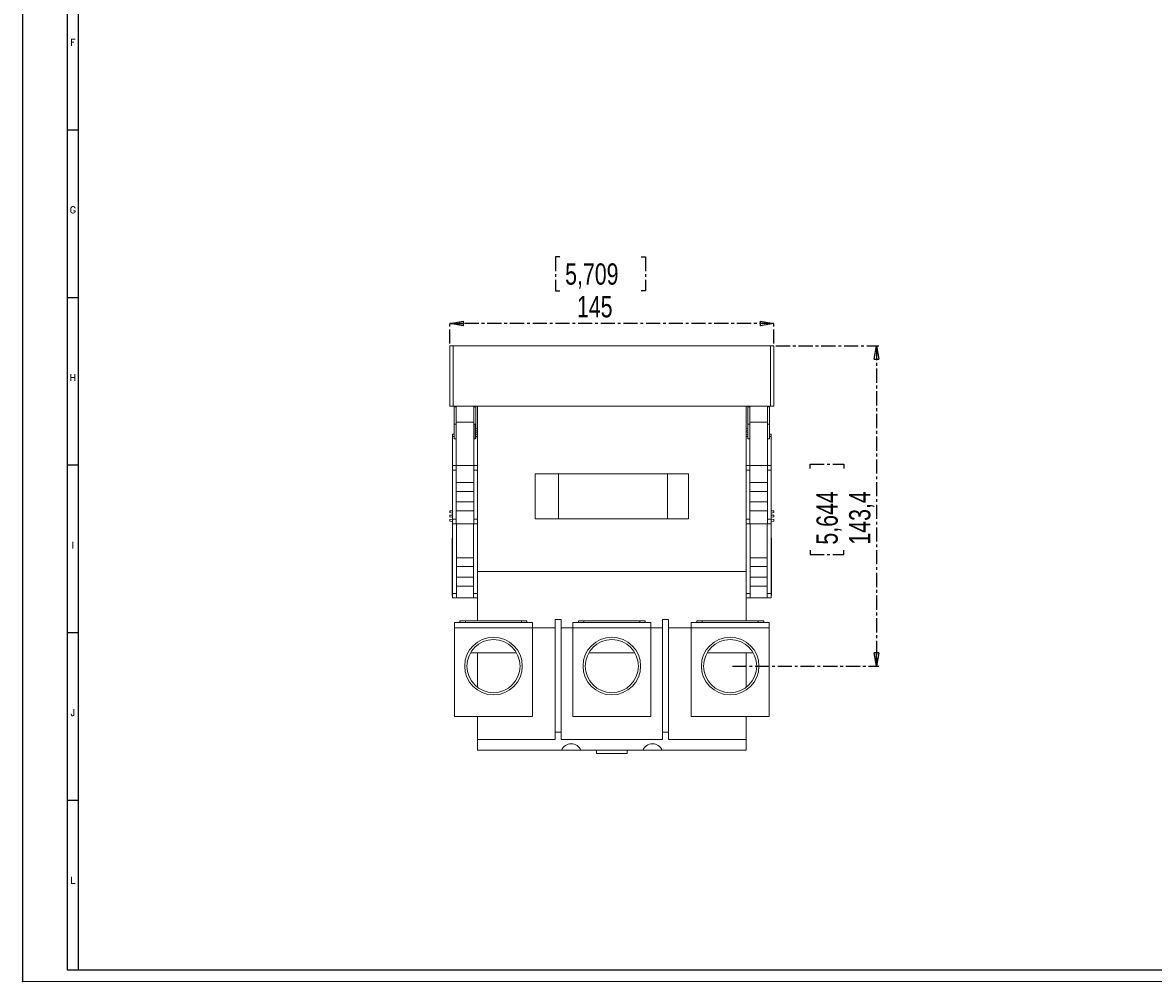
# Model space of a CAD drawing. Header units: millimetres. Extents: x 0 to 1189, y 0 to 841.
# Tile 1 of 7: x 0 to 506, y 0 to 429. Entities that reach past the tile are written whole.
import ezdxf

# ---------------------------------------------------------------- set-up
doc = ezdxf.new("R2010")
doc.units = ezdxf.units.MM
doc.header["$PDSIZE"] = -1
doc.linetypes.add('CENTER', pattern=[10.16, 6.35, -1.27, 1.27, -1.27])
doc.layers.add('CENTRO', color=7, linetype='CENTER')
doc.layers.add('FORMATO', color=7, linetype='Continuous')
doc.styles.add('SLDTEXTSTYLE0', font='ROMANS')
doc.styles.add('SLDTEXTSTYLE3', font='TXT', dxfattribs={"width": 0.75})
doc.dimstyles.new('SLDDIMSTYLE1', dxfattribs={"dimtxt": 9.525, "dimasz": 6, "dimexe": 0, "dimexo": 0.0625, "dimgap": 2.38125, "dimtad": 1, "dimdec": 1, "dimrnd": 1e-09, "dimzin": 12, "dimdsep": 46, "dimtxsty": 'SLDTEXTSTYLE3', "dimblk1": 'CLOSED', "dimblk2": 'CLOSED', "dimsah": 1, "dimcen": 0.09, "dimadec": 0, "dimazin": 3, "dimtfac": 1, "dimtdec": 1, "dimtofl": 0, "dimtmove": 0, "dimatfit": 3, "dimldrblk": 'CLOSED', "dimfxl": 0, "dimfrac": 2, "dimtolj": 1, "dimtzin": 12, "dimarcsym": 0})

# ---------------------------------------------------------------- blocks, each defined once
blk = doc.blocks.new('_CLOSED')
at = {"color": 0, "linetype": 'ByBlock', "lineweight": -2}
for p, q in [((-1, 0.166667), (0, 0)), ((-1, 0.166667), (-1, -0.166667)), ((0, 0), (-1, -0.166667)), ((0, 0), (-1, 0))]:
    blk.add_line(p, q, dxfattribs=at)
blk = doc.blocks.new('_D_4')
at = {"layer": 'CENTRO'}
for p, q in [((240.56, 324.24), (238.63, 324.24)), ((238.63, 324.24), (238.63, 309.11)), ((277.05, 324.24), (278.98, 324.24)), ((278.98, 324.24), (278.98, 309.11)), ((238.63, 309.11), (240.56, 309.11)), ((278.98, 309.11), (277.05, 309.11)), ((191.38, 285.47), (191.38, 295.47)), ((336.38, 294.47), (191.38, 294.47)), ((336.38, 285.47), (336.38, 295.47))]:
    blk.add_line(p, q, dxfattribs=at)
at = {"layer": 'CENTRO', "xscale": 6, "yscale": 6, "rotation": 180.0000000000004}
blk.add_blockref('_CLOSED', (191.38, 294.47, -28.4), dxfattribs=at)
at = {"layer": 'CENTRO', "xscale": 6, "yscale": 6}
blk.add_blockref('_CLOSED', (336.38, 294.47, -28.4), dxfattribs=at)
at = {"layer": 'CENTRO', "char_height": 9.525, "attachment_point": 1, "style": 'SLDTEXTSTYLE3'}
for s, insert in [('5,709', (242.97, 321.38)), ('145', (248.25, 306.75))]:
    blk.add_mtext(s, dxfattribs=dict(at, insert=insert))
blk = doc.blocks.new('_D_5')
at = {"layer": 'CENTRO'}
for p, q in [((337.38, 284.47), (383.43, 284.47)), ((382.43, 284.47), (382.43, 141.12)), ((352.67, 229.56), (352.67, 231.49)), ((352.67, 231.49), (367.8, 231.49)), ((367.8, 231.49), (367.8, 229.56)), ((352.67, 193.06), (352.67, 191.13)), ((367.8, 191.13), (367.8, 193.06)), ((352.67, 191.13), (367.8, 191.13)), ((317.88, 141.12), (383.43, 141.12))]:
    blk.add_line(p, q, dxfattribs=at)
at = {"layer": 'CENTRO', "xscale": 6, "yscale": 6}
for p, rotation in [((382.43, 284.47, -28.4), 90.0000000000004), ((382.43, 141.12, -28.4), 270.0000000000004)]:
    blk.add_blockref('_CLOSED', p, dxfattribs=dict(at, rotation=rotation))
at = {"layer": 'CENTRO', "char_height": 9.525, "attachment_point": 1, "rotation": 90, "style": 'SLDTEXTSTYLE3'}
for s, insert in [('5,644', (355.52, 195.48)), ('143,4', (370.15, 195.48))]:
    blk.add_mtext(s, dxfattribs=dict(at, insert=insert))

msp = doc.modelspace()

# ---------------------------------------------------------------- linework, layer by layer
at = {"color": 7, "linetype": 'Continuous', "lineweight": 15}
for p, q in [((191.38, 257.47), (191.38, 284.47)), ((191.38, 284.47), (192.88, 284.47)), ((192.88, 284.47), (192.88, 257.47)), ((334.88, 284.47), (192.88, 284.47)), ((334.88, 257.47), (334.88, 284.47)), ((334.88, 284.47), (336.38, 284.47)), ((336.38, 284.47), (336.38, 257.47)), ((192.88, 257.47), (191.38, 257.47)), ((334.88, 257.47), (192.88, 257.47)), ((193.3, 257.22), (193.3, 249.34)), ((193.3, 257.22), (194.2, 257.22)), ((194.2, 257.47), (194.2, 250.27)), ((202.06, 250.27), (202.06, 257.47)), ((202.96, 257.22), (202.06, 257.22)), ((202.96, 257.22), (202.96, 249.09)), ((203.73, 183.47), (203.73, 257.47)), ((324.03, 183.47), (324.03, 257.47)), ((324.8, 249.34), (324.8, 257.22)), ((324.8, 257.22), (325.7, 257.22)), ((325.7, 250.27), (325.7, 257.47)), ((333.56, 257.47), (333.56, 250.27)), ((334.46, 257.22), (333.56, 257.22)), ((334.46, 249.34), (334.46, 257.22)), ((336.38, 257.47), (334.88, 257.47)), ((194.2, 249.34), (193.3, 249.34)), ((193.3, 242.92), (193.3, 249.34)), ((194.2, 250.27), (202.06, 250.27)), ((194.2, 250.27), (194.2, 230.87)), ((202.06, 250.27), (202.06, 230.87)), ((202.71, 249.34), (202.06, 249.34)), ((202.96, 249.09), (202.96, 246.13)), ((325.7, 249.34), (324.8, 249.34)), ((324.8, 249.34), (324.8, 242.92)), ((333.56, 250.27), (325.7, 250.27)), ((325.7, 230.87), (325.7, 250.27)), ((333.56, 230.87), (333.56, 250.27)), ((334.46, 249.34), (333.56, 249.34)), ((334.46, 249.34), (334.46, 242.92)), ((193.3, 244.87), (192.53, 244.87)), ((192.53, 243.87), (192.53, 244.87)), ((192.53, 230.87), (192.53, 243.87)), ((203.73, 247.39), (202.96, 247.66)), ((203.73, 247.38), (202.96, 247.59)), ((203.73, 246.29), (202.96, 246.56)), ((202.96, 246.13), (202.96, 243.17)), ((203.73, 245.98), (202.96, 245.71)), ((203.73, 244.89), (202.96, 244.68)), ((202.96, 244.61), (203.73, 244.88)), ((324.8, 247.66), (324.03, 247.39)), ((324.03, 247.38), (324.8, 247.59)), ((324.03, 246.29), (324.8, 246.56)), ((324.03, 245.98), (324.8, 245.71)), ((324.03, 244.89), (324.8, 244.68)), ((324.03, 244.88), (324.8, 244.61)), ((334.46, 244.87), (335.23, 244.87)), ((335.23, 244.87), (335.23, 243.87)), ((335.23, 243.87), (335.23, 230.87)), ((193.3, 242.92), (194.2, 242.92)), ((202.06, 242.92), (202.71, 242.92)), ((324.8, 242.92), (325.7, 242.92)), ((333.56, 242.92), (334.46, 242.92)), ((192.53, 230.87), (194.23, 230.87)), ((192.53, 228.87), (192.53, 230.87)), ((194.23, 228.87), (192.53, 228.87)), ((192.53, 206.87), (192.53, 228.87)), ((194.23, 230.87), (194.23, 228.87)), ((202.03, 230.87), (194.23, 230.87)), ((194.23, 228.87), (194.23, 206.87)), ((202.03, 230.87), (203.73, 230.87)), ((202.03, 228.87), (202.03, 230.87)), ((203.73, 228.87), (202.03, 228.87)), ((202.03, 206.87), (202.03, 228.87)), ((324.03, 230.87), (325.73, 230.87)), ((325.73, 228.87), (324.03, 228.87)), ((325.73, 230.87), (325.73, 228.87)), ((325.73, 230.87), (333.53, 230.87)), ((325.73, 206.87), (325.73, 228.87)), ((333.53, 228.87), (333.53, 230.87)), ((333.53, 230.87), (335.23, 230.87)), ((335.23, 228.87), (333.53, 228.87)), ((333.53, 228.87), (333.53, 206.87)), ((335.23, 230.87), (335.23, 228.87)), ((335.23, 206.87), (335.23, 228.87)), ((194.23, 223.27), (202.03, 223.27)), ((229.53, 207.11), (229.53, 227.11)), ((240.06, 227.11), (229.53, 227.11)), ((240.06, 207.11), (240.06, 227.11)), ((288.76, 227.11), (240.06, 227.11)), ((288.76, 207.11), (288.76, 227.11)), ((298.23, 227.11), (288.76, 227.11)), ((298.23, 207.11), (298.23, 227.11)), ((325.73, 223.27), (333.53, 223.27)), ((202.03, 219.27), (194.23, 219.27)), ((333.53, 219.27), (325.73, 219.27)), ((194.23, 214.67), (202.03, 214.67)), ((325.73, 214.67), (333.53, 214.67)), ((192.53, 210.7), (191.33, 210.56)), ((191.33, 210.53), (192.53, 210.65)), ((191.33, 210.53), (191.33, 210.56)), ((191.33, 210.53), (191.33, 209.8)), ((191.33, 209.8), (192.53, 209.65)), ((191.33, 208.61), (192.53, 208.75)), ((191.33, 208.61), (191.33, 207.94)), ((191.33, 207.94), (192.53, 207.8)), ((202.03, 210.67), (194.23, 210.67)), ((333.53, 210.67), (325.73, 210.67)), ((336.43, 210.56), (335.23, 210.7)), ((336.43, 210.53), (335.23, 210.65)), ((336.43, 209.8), (335.23, 209.65)), ((336.43, 208.61), (335.23, 208.75)), ((336.43, 207.94), (335.23, 207.8)), ((336.43, 210.53), (336.43, 210.56)), ((336.43, 209.8), (336.43, 210.53)), ((336.43, 207.94), (336.43, 208.61)), ((191.33, 206.75), (192.53, 206.9)), ((191.33, 206.75), (191.33, 206.02)), ((191.33, 206.02), (192.53, 205.9)), ((191.33, 205.99), (191.33, 206.02)), ((191.33, 205.99), (192.53, 205.85)), ((192.53, 206.87), (194.23, 206.87)), ((192.53, 204.87), (192.53, 206.87)), ((194.23, 204.87), (192.53, 204.87)), ((192.53, 173.67), (192.53, 204.87)), ((194.23, 206.87), (194.23, 204.87)), ((194.23, 204.87), (202.03, 204.87)), ((194.28, 204.87), (194.28, 173.67)), ((201.98, 173.67), (201.98, 204.87)), ((202.03, 206.87), (203.73, 206.87)), ((202.03, 204.87), (202.03, 206.87)), ((203.73, 204.87), (202.03, 204.87)), ((240.06, 207.11), (229.53, 207.11)), ((288.76, 207.11), (240.06, 207.11)), ((298.23, 207.11), (288.76, 207.11)), ((324.03, 206.87), (325.73, 206.87)), ((325.73, 204.87), (324.03, 204.87)), ((325.73, 206.87), (325.73, 204.87)), ((333.53, 204.87), (325.73, 204.87)), ((325.78, 173.67), (325.78, 204.87)), ((333.48, 204.87), (333.48, 173.67)), ((333.53, 206.87), (335.23, 206.87)), ((333.53, 204.87), (333.53, 206.87)), ((335.23, 204.87), (333.53, 204.87)), ((336.43, 206.75), (335.23, 206.9)), ((335.23, 206.87), (335.23, 204.87)), ((336.43, 206.02), (335.23, 205.9)), ((335.23, 205.85), (336.43, 205.99)), ((335.23, 173.67), (335.23, 204.87)), ((336.43, 206.02), (336.43, 206.75)), ((336.43, 205.99), (336.43, 206.02)), ((192.43, 198.42), (192.53, 198.42)), ((192.43, 197.42), (192.43, 198.42)), ((335.33, 198.42), (335.23, 198.42)), ((335.33, 198.42), (335.33, 197.42)), ((192.43, 197.42), (192.53, 197.42)), ((192.43, 173.67), (192.43, 197.42)), ((335.33, 197.42), (335.23, 197.42)), ((335.33, 197.42), (335.33, 173.67)), ((194.28, 189.64), (201.98, 189.64)), ((325.78, 189.64), (333.48, 189.64)), ((201.98, 185.64), (194.28, 185.64)), ((203.73, 161.42), (203.73, 183.47)), ((324.03, 183.47), (203.73, 183.47)), ((324.03, 161.42), (324.03, 183.47)), ((333.48, 185.64), (325.78, 185.64)), ((194.28, 180.94), (201.98, 180.94)), ((325.78, 180.94), (333.48, 180.94)), ((192.43, 173.67), (192.53, 173.67)), ((192.43, 172.67), (192.43, 173.67)), ((192.43, 172.67), (192.53, 172.67)), ((192.53, 173.67), (194.28, 173.67)), ((192.53, 171.67), (192.53, 173.67)), ((201.98, 176.94), (194.28, 176.94)), ((194.28, 173.67), (194.28, 171.67)), ((201.98, 173.67), (203.73, 173.67)), ((201.98, 171.67), (201.98, 173.67)), ((324.03, 173.67), (325.78, 173.67)), ((333.48, 176.94), (325.78, 176.94)), ((325.78, 173.67), (325.78, 171.67)), ((333.48, 173.67), (335.23, 173.67)), ((333.48, 171.67), (333.48, 173.67)), ((335.23, 173.67), (335.23, 171.67)), ((335.33, 173.67), (335.23, 173.67)), ((335.33, 172.67), (335.23, 172.67)), ((335.33, 173.67), (335.33, 172.67)), ((194.28, 171.67), (192.53, 171.67)), ((194.28, 171.67), (201.98, 171.67)), ((203.73, 171.67), (201.98, 171.67)), ((325.78, 171.67), (324.03, 171.67)), ((333.48, 171.67), (325.78, 171.67)), ((335.23, 171.67), (333.48, 171.67)), ((193.43, 160.61), (228.33, 160.61)), ((193.43, 158.22), (193.43, 160.61)), ((193.43, 118.52), (193.43, 158.22)), ((193.43, 158.22), (228.33, 158.22)), ((195.88, 160.61), (195.88, 161.42)), ((195.88, 161.42), (198.38, 161.42)), ((198.38, 161.42), (198.38, 160.61)), ((223.38, 161.42), (198.38, 161.42)), ((223.38, 160.61), (223.38, 161.42)), ((223.38, 161.42), (225.88, 161.42)), ((225.88, 161.42), (225.88, 160.61)), ((228.33, 158.22), (228.33, 160.61)), ((228.33, 118.52), (228.33, 158.22)), ((238.56, 158.22), (228.33, 158.22)), ((241.22, 161.92), (238.56, 161.92)), ((238.56, 161.92), (238.56, 111.52)), ((241.22, 161.92), (241.22, 111.52)), ((246.43, 158.22), (241.22, 158.22)), ((246.43, 160.61), (281.33, 160.61)), ((246.43, 158.22), (246.43, 160.61)), ((246.43, 118.52), (246.43, 158.22)), ((246.43, 158.22), (281.33, 158.22)), ((248.88, 160.61), (248.88, 161.42)), ((248.88, 161.42), (251.38, 161.42)), ((251.38, 161.42), (251.38, 160.61)), ((251.38, 161.42), (276.38, 161.42)), ((276.38, 160.61), (276.38, 161.42)), ((276.38, 161.42), (278.88, 161.42)), ((278.88, 161.42), (278.88, 160.61)), ((281.33, 158.22), (281.33, 160.61)), ((281.33, 118.52), (281.33, 158.22)), ((286.54, 158.22), (281.33, 158.22)), ((289.2, 161.92), (286.54, 161.92)), ((286.54, 161.92), (286.54, 111.52)), ((289.2, 161.92), (289.2, 111.52)), ((299.43, 158.22), (289.2, 158.22)), ((299.43, 160.61), (334.33, 160.61)), ((299.43, 158.22), (299.43, 160.61)), ((299.43, 118.52), (299.43, 158.22)), ((299.43, 158.22), (334.33, 158.22)), ((301.88, 160.61), (301.88, 161.42)), ((301.88, 161.42), (304.38, 161.42)), ((304.38, 161.42), (304.38, 160.61)), ((329.38, 161.42), (304.38, 161.42)), ((329.38, 160.61), (329.38, 161.42)), ((329.38, 161.42), (331.88, 161.42)), ((331.88, 161.42), (331.88, 160.61)), ((334.33, 158.22), (334.33, 160.61)), ((334.33, 118.52), (334.33, 158.22)), ((200.59, 147.1), (221.17, 147.1)), ((203.73, 131.61), (203.73, 147.1)), ((253.59, 147.1), (274.17, 147.1)), ((306.59, 147.1), (327.17, 147.1)), ((324.03, 131.61), (324.03, 147.1)), ((193.43, 118.52), (228.33, 118.52)), ((203.73, 108.32), (203.73, 118.52)), ((246.43, 118.52), (281.33, 118.52)), ((299.43, 118.52), (334.33, 118.52)), ((324.03, 108.32), (324.03, 118.52)), ((238.56, 111.52), (241.22, 111.52)), ((238.56, 108.32), (238.56, 111.52)), ((241.22, 111.52), (241.22, 108.32)), ((286.54, 111.52), (289.2, 111.52)), ((286.54, 108.32), (286.54, 111.52)), ((289.2, 111.52), (289.2, 108.32)), ((203.73, 103.52), (203.73, 108.32)), ((203.73, 108.32), (238.56, 108.32)), ((241.22, 108.32), (286.54, 108.32)), ((289.2, 108.32), (324.03, 108.32)), ((324.03, 108.32), (324.03, 103.52)), ((241.35, 103.52), (203.73, 103.52)), ((241.35, 103.52), (250.01, 103.52)), ((277.75, 103.52), (250.01, 103.52)), ((257.03, 102.02), (257.03, 103.52)), ((270.73, 102.02), (257.03, 102.02)), ((270.73, 102.02), (270.73, 103.52)), ((277.75, 103.52), (286.41, 103.52)), ((324.03, 103.52), (286.41, 103.52))]:
    msp.add_line(p, q, dxfattribs=at)
at = {"color": 8, "linetype": 'Continuous', "lineweight": 15}
for p, q in [((202.71, 246.13), (202.71, 249.34)), ((193.3, 243.87), (192.53, 243.87)), ((202.71, 242.92), (202.71, 246.13)), ((202.96, 243.87), (203.73, 243.87)), ((324.8, 243.87), (324.03, 243.87)), ((334.46, 243.87), (335.23, 243.87))]:
    msp.add_line(p, q, dxfattribs=at)
at = {"color": 7, "linetype": 'Continuous', "lineweight": 15}
for centre, radius in [((210.88, 141.12), 12.9), ((210.88, 141.12), 11.9), ((263.88, 141.12), 12.9), ((263.88, 141.12), 11.9), ((316.88, 141.12), 12.9), ((316.88, 141.12), 11.9)]:
    msp.add_circle(centre, radius, dxfattribs=at)
for centre, radius, start, end in [((202.71, 249.09), 0.25, 0, 90), ((202.71, 243.17), 0.25, 270, 0), ((245.68, 101.7), 4.7, 22.8486, 157.1514), ((282.08, 101.7), 4.7, 22.8486, 157.1514)]:
    msp.add_arc(centre, radius, start, end, dxfattribs=at)
at = {"layer": 'FORMATO'}
for p, q in [((0, 841), (0, 0)), ((20, 831), (20, 5)), ((25, 5), (25, 831)), ((25, 381), (20, 381)), ((25, 306), (20, 306)), ((25, 231), (20, 231)), ((25, 156), (20, 156)), ((25, 81), (20, 81)), ((25, 5), (20, 5)), ((1181.52, 5), (22.52, 5))]:
    msp.add_line(p, q, dxfattribs=at)
at = {"layer": 'FORMATO', "lineweight": 0}
msp.add_line((0, 0), (1189, 0), dxfattribs=at)
at = {"layer": 'FORMATO', "color": 7}
msp.add_point((0, 0), dxfattribs=at)

# ---------------------------------------------------------------- texts
at = {"layer": 'FORMATO', "char_height": 3, "attachment_point": 2, "style": 'SLDTEXTSTYLE0'}
for s, insert in [('F', (22.48, 421.8)), ('G', (22.5, 346.8)), ('H', (22.48, 271.8)), ('I', (22.49, 196.8)), ('J', (22.49, 121.8)), ('L', (22.51, 46.8))]:
    msp.add_mtext(s, dxfattribs=dict(at, insert=insert))

# ---------------------------------------------------------------- dimensions: what is measured, and where the dimension line sits
at = {"layer": 'CENTRO'}
dim = msp.add_linear_dim(base=(191.38, 294.47), p1=(336.38, 284.47), p2=(191.38, 284.47), dimstyle='SLDDIMSTYLE1', dxfattribs=at)
dim.commit()
dim.dimension.update_dxf_attribs({"geometry": '_D_4', "text_midpoint": (258.8, 294.47), "dimtype": 160})
dim = msp.add_linear_dim(base=(382.43086626, 141.12431345), p1=(336.38086626, 284.47431345), p2=(316.88086626, 141.12431345), angle=90, dimstyle='SLDDIMSTYLE1', dxfattribs=at)
dim.commit()
dim.dimension.update_dxf_attribs({"geometry": '_D_5', "text_midpoint": (382.43086626, 211.31000791), "dimtype": 160})

doc.saveas('drawing.dxf')
